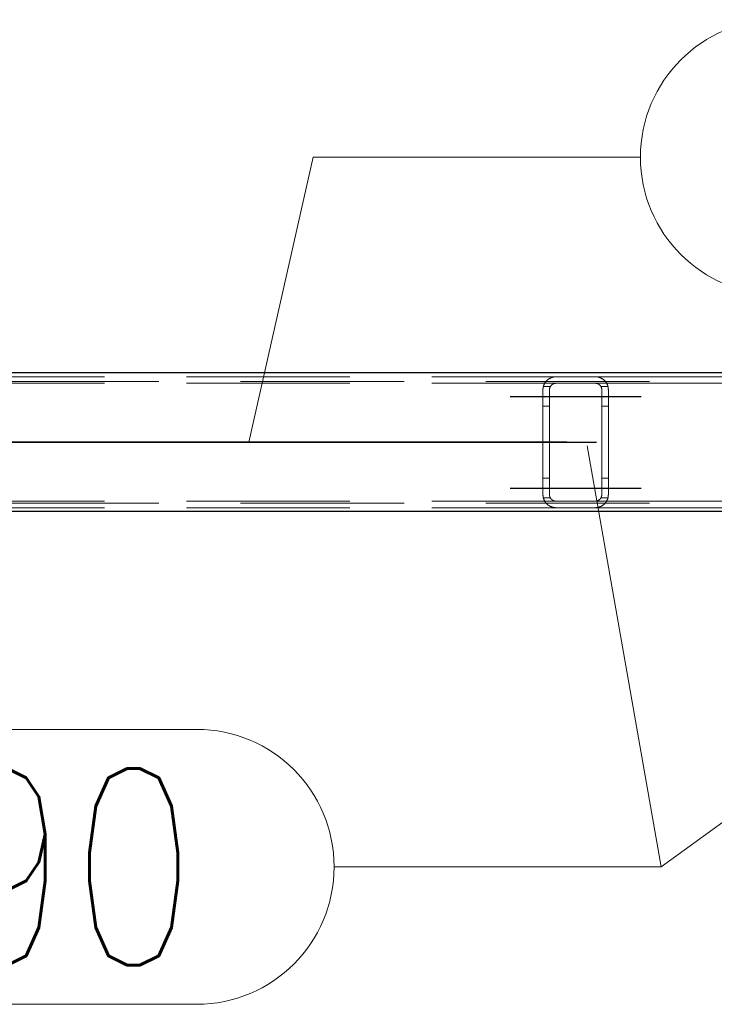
# Model space of a CAD drawing. Header units: millimetres. Extents: x -851 to 2, y 9346 to 10016.
# Tile 139 of 256: x -612 to -602, y 9567 to 9582. Entities that reach past the tile are written whole.
import ezdxf

# ---------------------------------------------------------------- set-up
doc = ezdxf.new("R2010")
doc.units = ezdxf.units.MM
doc.header["$LTSCALE"] = 10
doc.linetypes.add('HIDDEN', pattern=[0.375, 0.25, -0.125])
doc.linetypes.add('MITTE', pattern=[2, 1.25, -0.25, 0.25, -0.25])
for name, color, linetype, lineweight in [('PS_Hidden', 2, 'HIDDEN', 9), ('PS_Pos', 1, 'Continuous', 15), ('PS_Shape', 161, 'Continuous', 30), ('PS_SOLID', 7, 'Continuous', 30)]:
    doc.layers.add(name, color=color, linetype=linetype, lineweight=lineweight)
doc.layers.add('PS_Mid', color=5, linetype='MITTE')
doc.styles.add('simplex', font='simplex.shx', dxfattribs={"width": 0.75})

# ---------------------------------------------------------------- blocks, each defined once
blk = doc.blocks.new('*X706')
at = {"layer": 'PS_Hidden', "color": 2, "linetype": 'HIDDEN'}
for p, q in [((-613.568, 9576.79), (-604.168, 9576.79)), ((-604.292, 9576.747), (-604.289, 9576.75)), ((-604.289, 9576.75), (-604.285, 9576.753)), ((-604.285, 9576.753), (-604.281, 9576.756)), ((-604.281, 9576.756), (-604.277, 9576.758)), ((-604.277, 9576.758), (-604.273, 9576.761)), ((-604.273, 9576.761), (-604.268, 9576.763)), ((-604.268, 9576.763), (-604.264, 9576.766)), ((-604.264, 9576.766), (-604.259, 9576.768)), ((-604.259, 9576.768), (-604.255, 9576.771)), ((-604.255, 9576.771), (-604.25, 9576.773)), ((-604.25, 9576.773), (-604.245, 9576.775)), ((-604.245, 9576.775), (-604.24, 9576.777)), ((-604.24, 9576.777), (-604.234, 9576.779)), ((-604.234, 9576.779), (-604.229, 9576.781)), ((-604.229, 9576.781), (-604.223, 9576.783)), ((-604.223, 9576.783), (-604.218, 9576.784)), ((-604.218, 9576.784), (-604.211, 9576.786)), ((-604.211, 9576.786), (-604.205, 9576.787)), ((-604.205, 9576.787), (-604.198, 9576.788)), ((-604.198, 9576.788), (-604.191, 9576.789)), ((-604.191, 9576.789), (-604.183, 9576.79)), ((-604.183, 9576.79), (-604.176, 9576.79)), ((-604.176, 9576.79), (-604.168, 9576.79)), ((-604.168, 9576.79), (-603.568, 9576.79)), ((-603.568, 9576.79), (-594.168, 9576.79)), ((-603.568, 9576.79), (-603.561, 9576.79)), ((-603.561, 9576.79), (-603.554, 9576.79)), ((-603.554, 9576.79), (-603.547, 9576.789)), ((-603.547, 9576.789), (-603.54, 9576.788)), ((-603.54, 9576.788), (-603.533, 9576.787)), ((-603.533, 9576.787), (-603.526, 9576.786)), ((-603.526, 9576.786), (-603.519, 9576.784)), ((-603.519, 9576.784), (-603.513, 9576.783)), ((-603.513, 9576.783), (-603.507, 9576.781)), ((-603.507, 9576.781), (-603.502, 9576.779)), ((-603.502, 9576.779), (-603.497, 9576.777)), ((-603.497, 9576.777), (-603.492, 9576.775)), ((-603.492, 9576.775), (-603.487, 9576.773)), ((-603.487, 9576.773), (-603.482, 9576.771)), ((-603.482, 9576.771), (-603.477, 9576.768)), ((-603.477, 9576.768), (-603.472, 9576.766)), ((-603.472, 9576.766), (-603.468, 9576.763)), ((-603.468, 9576.763), (-603.463, 9576.76)), ((-603.463, 9576.76), (-603.459, 9576.758)), ((-603.459, 9576.758), (-603.455, 9576.755)), ((-603.455, 9576.755), (-603.451, 9576.752)), ((-603.451, 9576.752), (-603.447, 9576.749)), ((-486.492, 9576.72), (-781.692, 9576.72)), ((-613.568, 9576.69), (-604.168, 9576.69)), ((-604.368, 9576.605), (-604.367, 9576.61)), ((-604.368, 9576.6), (-604.368, 9576.605)), ((-604.368, 9576.595), (-604.368, 9576.6)), ((-604.367, 9576.615), (-604.366, 9576.619)), ((-604.367, 9576.61), (-604.367, 9576.615)), ((-604.366, 9576.619), (-604.365, 9576.624)), ((-604.365, 9576.629), (-604.364, 9576.634)), ((-604.365, 9576.624), (-604.365, 9576.629)), ((-604.364, 9576.634), (-604.363, 9576.638)), ((-604.363, 9576.638), (-604.361, 9576.643)), ((-604.255, 9576.64), (-604.362, 9576.64)), ((-604.361, 9576.643), (-604.36, 9576.647)), ((-604.36, 9576.647), (-604.359, 9576.652)), ((-604.359, 9576.652), (-604.357, 9576.656)), ((-604.357, 9576.656), (-604.356, 9576.661)), ((-604.356, 9576.661), (-604.354, 9576.665)), ((-604.354, 9576.665), (-604.352, 9576.67)), ((-604.352, 9576.67), (-604.35, 9576.674)), ((-604.35, 9576.674), (-604.348, 9576.678)), ((-604.348, 9576.678), (-604.346, 9576.682)), ((-604.346, 9576.682), (-604.344, 9576.686)), ((-604.344, 9576.686), (-604.342, 9576.69)), ((-604.342, 9576.69), (-604.339, 9576.694)), ((-604.339, 9576.694), (-604.337, 9576.698)), ((-604.337, 9576.698), (-604.334, 9576.702)), ((-604.334, 9576.702), (-604.332, 9576.706)), ((-604.332, 9576.706), (-604.329, 9576.709)), ((-604.329, 9576.709), (-604.326, 9576.713)), ((-604.326, 9576.713), (-604.324, 9576.716)), ((-604.324, 9576.716), (-604.321, 9576.72)), ((-604.321, 9576.72), (-604.318, 9576.723)), ((-604.318, 9576.723), (-604.315, 9576.727)), ((-604.315, 9576.727), (-604.312, 9576.73)), ((-604.312, 9576.73), (-604.309, 9576.733)), ((-604.309, 9576.733), (-604.305, 9576.736)), ((-604.305, 9576.736), (-604.302, 9576.739)), ((-604.302, 9576.739), (-604.299, 9576.742)), ((-604.299, 9576.742), (-604.296, 9576.745)), ((-604.296, 9576.745), (-604.292, 9576.747)), ((-604.267, 9576.604), (-604.268, 9576.601)), ((-604.268, 9576.601), (-604.268, 9576.599)), ((-604.266, 9576.61), (-604.267, 9576.608)), ((-604.267, 9576.608), (-604.267, 9576.606)), ((-604.267, 9576.606), (-604.267, 9576.604)), ((-604.265, 9576.615), (-604.266, 9576.613)), ((-604.266, 9576.613), (-604.266, 9576.61)), ((-604.264, 9576.619), (-604.265, 9576.617)), ((-604.265, 9576.617), (-604.265, 9576.615)), ((-604.263, 9576.621), (-604.264, 9576.619)), ((-604.262, 9576.626), (-604.263, 9576.624)), ((-604.263, 9576.624), (-604.263, 9576.621)), ((-604.261, 9576.628), (-604.262, 9576.626)), ((-604.26, 9576.63), (-604.261, 9576.628)), ((-604.259, 9576.632), (-604.26, 9576.63)), ((-604.258, 9576.634), (-604.259, 9576.632)), ((-604.257, 9576.636), (-604.258, 9576.634)), ((-604.256, 9576.638), (-604.257, 9576.636)), ((-604.255, 9576.64), (-604.256, 9576.638)), ((-604.254, 9576.642), (-604.255, 9576.64)), ((-604.253, 9576.644), (-604.254, 9576.642)), ((-604.251, 9576.646), (-604.253, 9576.644)), ((-604.25, 9576.648), (-604.251, 9576.646)), ((-604.249, 9576.65), (-604.25, 9576.648)), ((-604.247, 9576.652), (-604.249, 9576.65)), ((-604.246, 9576.654), (-604.247, 9576.652)), ((-604.244, 9576.655), (-604.246, 9576.654)), ((-604.243, 9576.657), (-604.244, 9576.655)), ((-604.241, 9576.659), (-604.243, 9576.657)), ((-604.24, 9576.661), (-604.241, 9576.659)), ((-604.238, 9576.662), (-604.24, 9576.661)), ((-604.236, 9576.664), (-604.238, 9576.662)), ((-604.234, 9576.665), (-604.236, 9576.664)), ((-604.233, 9576.667), (-604.234, 9576.665)), ((-604.231, 9576.668), (-604.233, 9576.667)), ((-604.229, 9576.67), (-604.231, 9576.668)), ((-604.227, 9576.671), (-604.229, 9576.67)), ((-604.225, 9576.673), (-604.227, 9576.671)), ((-604.223, 9576.674), (-604.225, 9576.673)), ((-604.22, 9576.676), (-604.223, 9576.674)), ((-604.218, 9576.677), (-604.22, 9576.676)), ((-604.216, 9576.678), (-604.218, 9576.677)), ((-604.213, 9576.68), (-604.216, 9576.678)), ((-604.211, 9576.681), (-604.213, 9576.68)), ((-604.208, 9576.682), (-604.211, 9576.681)), ((-604.205, 9576.683), (-604.208, 9576.682)), ((-604.203, 9576.684), (-604.205, 9576.683)), ((-604.2, 9576.685), (-604.203, 9576.684)), ((-604.197, 9576.686), (-604.2, 9576.685)), ((-604.194, 9576.687), (-604.197, 9576.686)), ((-604.191, 9576.688), (-604.194, 9576.687)), ((-604.188, 9576.688), (-604.191, 9576.688)), ((-604.185, 9576.689), (-604.188, 9576.688)), ((-604.182, 9576.689), (-604.185, 9576.689)), ((-604.178, 9576.69), (-604.182, 9576.689)), ((-604.175, 9576.69), (-604.178, 9576.69)), ((-604.172, 9576.69), (-604.175, 9576.69)), ((-604.168, 9576.69), (-604.172, 9576.69)), ((-603.568, 9576.69), (-604.168, 9576.69)), ((-603.568, 9576.69), (-594.168, 9576.69)), ((-603.565, 9576.69), (-603.568, 9576.69)), ((-603.562, 9576.69), (-603.565, 9576.69)), ((-603.559, 9576.69), (-603.562, 9576.69)), ((-603.555, 9576.689), (-603.559, 9576.69)), ((-603.552, 9576.689), (-603.555, 9576.689)), ((-603.549, 9576.688), (-603.552, 9576.689)), ((-603.545, 9576.688), (-603.549, 9576.688)), ((-603.542, 9576.687), (-603.545, 9576.688)), ((-603.539, 9576.686), (-603.542, 9576.687)), ((-603.536, 9576.685), (-603.539, 9576.686)), ((-603.533, 9576.684), (-603.536, 9576.685)), ((-603.531, 9576.683), (-603.533, 9576.684)), ((-603.528, 9576.682), (-603.531, 9576.683)), ((-603.525, 9576.681), (-603.528, 9576.682)), ((-603.523, 9576.679), (-603.525, 9576.681)), ((-603.52, 9576.678), (-603.523, 9576.679)), ((-603.518, 9576.677), (-603.52, 9576.678)), ((-603.515, 9576.675), (-603.518, 9576.677)), ((-603.513, 9576.674), (-603.515, 9576.675)), ((-603.511, 9576.672), (-603.513, 9576.674)), ((-603.509, 9576.67), (-603.511, 9576.672)), ((-603.507, 9576.669), (-603.509, 9576.67)), ((-603.505, 9576.667), (-603.507, 9576.669)), ((-603.503, 9576.666), (-603.505, 9576.667)), ((-603.501, 9576.664), (-603.503, 9576.666)), ((-603.499, 9576.662), (-603.501, 9576.664)), ((-603.497, 9576.661), (-603.499, 9576.662)), ((-603.496, 9576.659), (-603.497, 9576.661)), ((-603.494, 9576.657), (-603.496, 9576.659)), ((-603.493, 9576.656), (-603.494, 9576.657)), ((-603.491, 9576.654), (-603.493, 9576.656)), ((-603.49, 9576.652), (-603.491, 9576.654)), ((-603.488, 9576.65), (-603.49, 9576.652)), ((-603.487, 9576.648), (-603.488, 9576.65)), ((-603.486, 9576.647), (-603.487, 9576.648)), ((-603.484, 9576.645), (-603.486, 9576.647)), ((-603.483, 9576.643), (-603.484, 9576.645)), ((-603.482, 9576.641), (-603.483, 9576.643)), ((-603.481, 9576.639), (-603.482, 9576.641)), ((-603.375, 9576.64), (-603.482, 9576.64)), ((-603.48, 9576.637), (-603.481, 9576.639)), ((-603.479, 9576.635), (-603.48, 9576.637)), ((-603.478, 9576.633), (-603.479, 9576.635)), ((-603.477, 9576.631), (-603.478, 9576.633)), ((-603.476, 9576.629), (-603.477, 9576.631)), ((-603.475, 9576.627), (-603.476, 9576.629)), ((-603.474, 9576.624), (-603.475, 9576.627)), ((-603.474, 9576.622), (-603.474, 9576.624)), ((-603.473, 9576.62), (-603.474, 9576.622)), ((-603.472, 9576.618), (-603.473, 9576.62)), ((-603.472, 9576.616), (-603.472, 9576.618)), ((-603.471, 9576.614), (-603.472, 9576.616)), ((-603.471, 9576.612), (-603.471, 9576.614)), ((-603.47, 9576.61), (-603.471, 9576.612)), ((-603.47, 9576.607), (-603.47, 9576.61)), ((-603.47, 9576.605), (-603.47, 9576.607)), ((-603.469, 9576.603), (-603.47, 9576.605)), ((-603.469, 9576.601), (-603.469, 9576.603)), ((-603.469, 9576.599), (-603.469, 9576.601)), ((-603.447, 9576.749), (-603.443, 9576.746)), ((-603.443, 9576.746), (-603.439, 9576.743)), ((-603.439, 9576.743), (-603.436, 9576.74)), ((-603.436, 9576.74), (-603.432, 9576.737)), ((-603.432, 9576.737), (-603.429, 9576.734)), ((-603.429, 9576.734), (-603.426, 9576.731)), ((-603.426, 9576.731), (-603.423, 9576.728)), ((-603.423, 9576.728), (-603.42, 9576.725)), ((-603.42, 9576.725), (-603.417, 9576.721)), ((-603.417, 9576.721), (-603.414, 9576.718)), ((-603.414, 9576.718), (-603.412, 9576.715)), ((-603.412, 9576.715), (-603.409, 9576.711)), ((-603.409, 9576.711), (-603.406, 9576.707)), ((-603.406, 9576.707), (-603.404, 9576.704)), ((-603.404, 9576.704), (-603.401, 9576.7)), ((-603.401, 9576.7), (-603.399, 9576.696)), ((-603.399, 9576.696), (-603.396, 9576.692)), ((-603.396, 9576.692), (-603.394, 9576.688)), ((-603.394, 9576.688), (-603.392, 9576.684)), ((-603.392, 9576.684), (-603.39, 9576.68)), ((-603.39, 9576.68), (-603.388, 9576.676)), ((-603.388, 9576.676), (-603.386, 9576.672)), ((-603.386, 9576.672), (-603.384, 9576.668)), ((-603.384, 9576.668), (-603.382, 9576.663)), ((-603.382, 9576.663), (-603.381, 9576.659)), ((-603.381, 9576.659), (-603.379, 9576.655)), ((-603.379, 9576.655), (-603.378, 9576.65)), ((-603.378, 9576.65), (-603.376, 9576.646)), ((-603.376, 9576.646), (-603.375, 9576.641)), ((-603.375, 9576.641), (-603.374, 9576.637)), ((-603.374, 9576.637), (-603.373, 9576.632)), ((-603.373, 9576.632), (-603.372, 9576.628)), ((-603.372, 9576.628), (-603.371, 9576.623)), ((-603.371, 9576.623), (-603.37, 9576.618)), ((-603.37, 9576.618), (-603.37, 9576.614)), ((-603.37, 9576.614), (-603.369, 9576.609)), ((-603.369, 9576.609), (-603.369, 9576.604)), ((-603.369, 9576.604), (-603.369, 9576.6)), ((-604.368, 9576.59), (-604.368, 9576.595)), ((-604.368, 9574.99), (-604.368, 9576.59)), ((-604.268, 9576.599), (-604.268, 9576.597)), ((-604.268, 9576.597), (-604.268, 9576.595)), ((-604.268, 9576.595), (-604.268, 9576.593)), ((-604.268, 9576.593), (-604.268, 9576.59)), ((-604.268, 9576.59), (-604.268, 9574.99)), ((-604.268, 9576.59), (-604.268, 9576.59)), ((-603.469, 9576.597), (-603.469, 9576.599)), ((-603.468, 9576.595), (-603.469, 9576.597)), ((-603.468, 9576.592), (-603.468, 9576.595)), ((-603.468, 9576.59), (-603.468, 9576.592)), ((-603.468, 9574.99), (-603.468, 9576.59)), ((-603.369, 9576.6), (-603.368, 9576.595)), ((-603.368, 9576.595), (-603.368, 9576.59)), ((-603.368, 9576.59), (-603.368, 9574.99)), ((-603.368, 9576.59), (-603.368, 9576.59)), ((-604.268, 9576.34), (-604.368, 9576.34)), ((-603.368, 9576.34), (-603.468, 9576.34)), ((-604.268, 9575.24), (-604.368, 9575.24)), ((-603.368, 9575.24), (-603.468, 9575.24)), ((-604.368, 9574.985), (-604.368, 9574.99)), ((-604.368, 9574.981), (-604.368, 9574.985)), ((-604.368, 9574.976), (-604.368, 9574.981)), ((-604.367, 9574.971), (-604.368, 9574.976)), ((-604.367, 9574.966), (-604.367, 9574.971)), ((-604.366, 9574.961), (-604.367, 9574.966)), ((-604.365, 9574.957), (-604.366, 9574.961)), ((-604.365, 9574.952), (-604.365, 9574.957)), ((-604.364, 9574.947), (-604.365, 9574.952)), ((-604.363, 9574.943), (-604.364, 9574.947)), ((-604.268, 9574.99), (-604.268, 9574.988)), ((-604.268, 9574.988), (-604.268, 9574.986)), ((-604.268, 9574.986), (-604.268, 9574.984)), ((-604.268, 9574.984), (-604.268, 9574.981)), ((-604.268, 9574.981), (-604.268, 9574.979)), ((-604.268, 9574.979), (-604.267, 9574.977)), ((-604.267, 9574.977), (-604.267, 9574.975)), ((-604.267, 9574.975), (-604.267, 9574.973)), ((-604.267, 9574.973), (-604.266, 9574.97)), ((-604.266, 9574.97), (-604.266, 9574.968)), ((-604.266, 9574.968), (-604.265, 9574.966)), ((-604.265, 9574.966), (-604.265, 9574.964)), ((-604.265, 9574.964), (-604.264, 9574.962)), ((-604.264, 9574.962), (-604.263, 9574.959)), ((-604.263, 9574.959), (-604.263, 9574.957)), ((-604.263, 9574.957), (-604.262, 9574.955)), ((-604.262, 9574.955), (-604.261, 9574.953)), ((-604.261, 9574.953), (-604.26, 9574.951)), ((-604.26, 9574.951), (-604.259, 9574.949)), ((-604.259, 9574.949), (-604.258, 9574.947)), ((-604.258, 9574.947), (-604.257, 9574.945)), ((-603.48, 9574.944), (-603.479, 9574.946)), ((-603.479, 9574.946), (-603.478, 9574.948)), ((-603.478, 9574.948), (-603.477, 9574.95)), ((-603.477, 9574.95), (-603.476, 9574.952)), ((-603.476, 9574.952), (-603.475, 9574.954)), ((-603.475, 9574.954), (-603.474, 9574.956)), ((-603.474, 9574.958), (-603.473, 9574.96)), ((-603.474, 9574.956), (-603.474, 9574.958)), ((-603.473, 9574.96), (-603.472, 9574.963)), ((-603.472, 9574.965), (-603.471, 9574.967)), ((-603.472, 9574.963), (-603.472, 9574.965)), ((-603.471, 9574.969), (-603.47, 9574.971)), ((-603.471, 9574.967), (-603.471, 9574.969)), ((-603.47, 9574.975), (-603.469, 9574.978)), ((-603.47, 9574.973), (-603.47, 9574.975)), ((-603.47, 9574.971), (-603.47, 9574.973)), ((-603.469, 9574.984), (-603.468, 9574.986)), ((-603.469, 9574.982), (-603.469, 9574.984)), ((-603.469, 9574.98), (-603.469, 9574.982)), ((-603.469, 9574.978), (-603.469, 9574.98)), ((-603.468, 9574.988), (-603.468, 9574.99)), ((-603.468, 9574.99), (-603.468, 9574.99)), ((-603.468, 9574.986), (-603.468, 9574.988)), ((-603.373, 9574.949), (-603.374, 9574.944)), ((-603.372, 9574.953), (-603.373, 9574.949)), ((-603.371, 9574.958), (-603.372, 9574.953)), ((-603.37, 9574.962), (-603.371, 9574.958)), ((-603.369, 9574.972), (-603.37, 9574.967)), ((-603.37, 9574.967), (-603.37, 9574.962)), ((-603.368, 9574.986), (-603.369, 9574.981)), ((-603.369, 9574.981), (-603.369, 9574.976)), ((-603.369, 9574.976), (-603.369, 9574.972)), ((-603.368, 9574.99), (-603.368, 9574.986)), ((-486.492, 9574.86), (-781.692, 9574.86)), ((-613.568, 9574.89), (-604.168, 9574.89)), ((-604.361, 9574.938), (-604.363, 9574.943)), ((-604.255, 9574.94), (-604.362, 9574.94)), ((-604.36, 9574.933), (-604.361, 9574.938)), ((-604.359, 9574.929), (-604.36, 9574.933)), ((-604.357, 9574.924), (-604.359, 9574.929)), ((-604.356, 9574.92), (-604.357, 9574.924)), ((-604.354, 9574.916), (-604.356, 9574.92)), ((-604.352, 9574.911), (-604.354, 9574.916)), ((-604.35, 9574.907), (-604.352, 9574.911)), ((-604.348, 9574.903), (-604.35, 9574.907)), ((-604.346, 9574.899), (-604.348, 9574.903)), ((-604.344, 9574.895), (-604.346, 9574.899)), ((-604.342, 9574.89), (-604.344, 9574.895)), ((-604.339, 9574.887), (-604.342, 9574.89)), ((-604.337, 9574.883), (-604.339, 9574.887)), ((-604.334, 9574.879), (-604.337, 9574.883)), ((-604.332, 9574.875), (-604.334, 9574.879)), ((-604.329, 9574.871), (-604.332, 9574.875)), ((-604.326, 9574.868), (-604.329, 9574.871)), ((-604.324, 9574.864), (-604.326, 9574.868)), ((-604.321, 9574.861), (-604.324, 9574.864)), ((-604.318, 9574.858), (-604.321, 9574.861)), ((-604.315, 9574.854), (-604.318, 9574.858)), ((-604.312, 9574.851), (-604.315, 9574.854)), ((-604.309, 9574.848), (-604.312, 9574.851)), ((-604.305, 9574.845), (-604.309, 9574.848)), ((-604.302, 9574.842), (-604.305, 9574.845)), ((-604.299, 9574.839), (-604.302, 9574.842)), ((-604.296, 9574.836), (-604.299, 9574.839)), ((-604.292, 9574.833), (-604.296, 9574.836)), ((-604.289, 9574.831), (-604.292, 9574.833)), ((-604.285, 9574.828), (-604.289, 9574.831)), ((-604.281, 9574.825), (-604.285, 9574.828)), ((-604.277, 9574.822), (-604.281, 9574.825)), ((-604.273, 9574.82), (-604.277, 9574.822)), ((-604.268, 9574.817), (-604.273, 9574.82)), ((-604.264, 9574.815), (-604.268, 9574.817)), ((-604.259, 9574.812), (-604.264, 9574.815)), ((-604.255, 9574.81), (-604.259, 9574.812)), ((-604.257, 9574.945), (-604.256, 9574.942)), ((-604.256, 9574.942), (-604.255, 9574.94)), ((-604.255, 9574.94), (-604.254, 9574.938)), ((-604.25, 9574.808), (-604.255, 9574.81)), ((-604.254, 9574.938), (-604.253, 9574.937)), ((-604.253, 9574.937), (-604.251, 9574.935)), ((-604.251, 9574.935), (-604.25, 9574.933)), ((-604.25, 9574.933), (-604.249, 9574.931)), ((-604.245, 9574.806), (-604.25, 9574.808)), ((-604.249, 9574.931), (-604.247, 9574.929)), ((-604.247, 9574.929), (-604.246, 9574.927)), ((-604.246, 9574.927), (-604.244, 9574.925)), ((-604.24, 9574.803), (-604.245, 9574.806)), ((-604.244, 9574.925), (-604.243, 9574.924)), ((-604.243, 9574.924), (-604.241, 9574.922)), ((-604.241, 9574.922), (-604.24, 9574.92)), ((-604.24, 9574.92), (-604.238, 9574.918)), ((-604.234, 9574.802), (-604.24, 9574.803)), ((-604.238, 9574.918), (-604.236, 9574.917)), ((-604.236, 9574.917), (-604.234, 9574.915)), ((-604.234, 9574.915), (-604.233, 9574.914)), ((-604.229, 9574.8), (-604.234, 9574.802)), ((-604.233, 9574.914), (-604.231, 9574.912)), ((-604.231, 9574.912), (-604.229, 9574.911)), ((-604.229, 9574.911), (-604.227, 9574.909)), ((-604.223, 9574.798), (-604.229, 9574.8)), ((-604.227, 9574.909), (-604.225, 9574.908)), ((-604.225, 9574.908), (-604.223, 9574.906)), ((-604.223, 9574.906), (-604.22, 9574.905)), ((-604.218, 9574.797), (-604.223, 9574.798)), ((-604.22, 9574.905), (-604.218, 9574.904)), ((-604.218, 9574.904), (-604.216, 9574.902)), ((-604.211, 9574.795), (-604.218, 9574.797)), ((-604.216, 9574.902), (-604.213, 9574.901)), ((-604.213, 9574.901), (-604.211, 9574.9)), ((-604.211, 9574.9), (-604.208, 9574.899)), ((-604.205, 9574.794), (-604.211, 9574.795)), ((-604.208, 9574.899), (-604.205, 9574.897)), ((-604.205, 9574.897), (-604.203, 9574.896)), ((-604.203, 9574.896), (-604.2, 9574.895)), ((-604.2, 9574.895), (-604.197, 9574.895)), ((-604.197, 9574.895), (-604.194, 9574.894)), ((-604.194, 9574.894), (-604.191, 9574.893)), ((-604.191, 9574.893), (-604.188, 9574.892)), ((-604.188, 9574.892), (-604.185, 9574.892)), ((-604.185, 9574.892), (-604.182, 9574.891)), ((-604.182, 9574.891), (-604.178, 9574.891)), ((-604.178, 9574.891), (-604.175, 9574.891)), ((-604.175, 9574.891), (-604.172, 9574.89)), ((-604.172, 9574.89), (-604.168, 9574.89)), ((-604.168, 9574.89), (-603.568, 9574.89)), ((-603.568, 9574.89), (-594.168, 9574.89)), ((-603.568, 9574.89), (-603.565, 9574.89)), ((-603.565, 9574.89), (-603.562, 9574.891)), ((-603.562, 9574.891), (-603.559, 9574.891)), ((-603.559, 9574.891), (-603.555, 9574.891)), ((-603.555, 9574.891), (-603.552, 9574.892)), ((-603.552, 9574.892), (-603.549, 9574.892)), ((-603.549, 9574.892), (-603.545, 9574.893)), ((-603.545, 9574.893), (-603.542, 9574.894)), ((-603.542, 9574.894), (-603.539, 9574.895)), ((-603.539, 9574.895), (-603.536, 9574.896)), ((-603.536, 9574.896), (-603.533, 9574.897)), ((-603.533, 9574.897), (-603.531, 9574.898)), ((-603.526, 9574.795), (-603.533, 9574.794)), ((-603.531, 9574.898), (-603.528, 9574.899)), ((-603.528, 9574.899), (-603.525, 9574.9)), ((-603.519, 9574.796), (-603.526, 9574.795)), ((-603.525, 9574.9), (-603.523, 9574.901)), ((-603.523, 9574.901), (-603.52, 9574.903)), ((-603.52, 9574.903), (-603.518, 9574.904)), ((-603.513, 9574.798), (-603.519, 9574.796)), ((-603.518, 9574.904), (-603.515, 9574.906)), ((-603.515, 9574.906), (-603.513, 9574.907)), ((-603.513, 9574.907), (-603.511, 9574.909)), ((-603.507, 9574.8), (-603.513, 9574.798)), ((-603.511, 9574.909), (-603.509, 9574.91)), ((-603.509, 9574.91), (-603.507, 9574.912)), ((-603.507, 9574.912), (-603.505, 9574.913)), ((-603.502, 9574.802), (-603.507, 9574.8)), ((-603.505, 9574.913), (-603.503, 9574.915)), ((-603.503, 9574.915), (-603.501, 9574.917)), ((-603.497, 9574.804), (-603.502, 9574.802)), ((-603.501, 9574.917), (-603.499, 9574.918)), ((-603.499, 9574.918), (-603.497, 9574.92)), ((-603.497, 9574.92), (-603.496, 9574.922)), ((-603.492, 9574.806), (-603.497, 9574.804)), ((-603.496, 9574.922), (-603.494, 9574.923)), ((-603.494, 9574.923), (-603.493, 9574.925)), ((-603.493, 9574.925), (-603.491, 9574.927)), ((-603.487, 9574.808), (-603.492, 9574.806)), ((-603.491, 9574.927), (-603.49, 9574.929)), ((-603.49, 9574.929), (-603.488, 9574.93)), ((-603.488, 9574.93), (-603.487, 9574.932)), ((-603.487, 9574.932), (-603.486, 9574.934)), ((-603.482, 9574.81), (-603.487, 9574.808)), ((-603.486, 9574.934), (-603.484, 9574.936)), ((-603.484, 9574.936), (-603.483, 9574.938)), ((-603.483, 9574.938), (-603.482, 9574.94)), ((-603.482, 9574.94), (-603.481, 9574.942)), ((-603.375, 9574.94), (-603.482, 9574.94)), ((-603.477, 9574.813), (-603.482, 9574.81)), ((-603.481, 9574.942), (-603.48, 9574.944)), ((-603.472, 9574.815), (-603.477, 9574.813)), ((-603.468, 9574.818), (-603.472, 9574.815)), ((-603.463, 9574.82), (-603.468, 9574.818)), ((-603.459, 9574.823), (-603.463, 9574.82)), ((-603.455, 9574.826), (-603.459, 9574.823)), ((-603.451, 9574.829), (-603.455, 9574.826)), ((-603.447, 9574.832), (-603.451, 9574.829)), ((-603.443, 9574.835), (-603.447, 9574.832)), ((-603.439, 9574.838), (-603.443, 9574.835)), ((-603.436, 9574.841), (-603.439, 9574.838)), ((-603.432, 9574.844), (-603.436, 9574.841)), ((-603.429, 9574.847), (-603.432, 9574.844)), ((-603.426, 9574.85), (-603.429, 9574.847)), ((-603.423, 9574.853), (-603.426, 9574.85)), ((-603.42, 9574.856), (-603.423, 9574.853)), ((-603.417, 9574.859), (-603.42, 9574.856)), ((-603.414, 9574.863), (-603.417, 9574.859)), ((-603.412, 9574.866), (-603.414, 9574.863)), ((-603.409, 9574.87), (-603.412, 9574.866)), ((-603.406, 9574.873), (-603.409, 9574.87)), ((-603.404, 9574.877), (-603.406, 9574.873)), ((-603.401, 9574.881), (-603.404, 9574.877)), ((-603.399, 9574.885), (-603.401, 9574.881)), ((-603.396, 9574.888), (-603.399, 9574.885)), ((-603.394, 9574.892), (-603.396, 9574.888)), ((-603.392, 9574.896), (-603.394, 9574.892)), ((-603.39, 9574.9), (-603.392, 9574.896)), ((-603.388, 9574.905), (-603.39, 9574.9)), ((-603.386, 9574.909), (-603.388, 9574.905)), ((-603.384, 9574.913), (-603.386, 9574.909)), ((-603.382, 9574.917), (-603.384, 9574.913)), ((-603.381, 9574.922), (-603.382, 9574.917)), ((-603.379, 9574.926), (-603.381, 9574.922)), ((-603.378, 9574.93), (-603.379, 9574.926)), ((-603.376, 9574.935), (-603.378, 9574.93)), ((-603.375, 9574.939), (-603.376, 9574.935)), ((-603.374, 9574.944), (-603.375, 9574.939)), ((-613.568, 9574.79), (-604.168, 9574.79)), ((-604.198, 9574.793), (-604.205, 9574.794)), ((-604.191, 9574.792), (-604.198, 9574.793)), ((-604.183, 9574.791), (-604.191, 9574.792)), ((-604.176, 9574.791), (-604.183, 9574.791)), ((-604.168, 9574.79), (-604.176, 9574.791)), ((-603.568, 9574.79), (-604.168, 9574.79)), ((-603.561, 9574.791), (-603.568, 9574.79)), ((-603.568, 9574.79), (-594.168, 9574.79)), ((-603.568, 9574.79), (-603.568, 9574.79)), ((-603.554, 9574.791), (-603.561, 9574.791)), ((-603.547, 9574.792), (-603.554, 9574.791)), ((-603.54, 9574.792), (-603.547, 9574.792)), ((-603.533, 9574.794), (-603.54, 9574.792))]:
    blk.add_line(p, q, dxfattribs=at)
at = {"layer": 'PS_Mid', "color": 5, "linetype": 'MITTE'}
for p, q in [((-604.868, 9576.49), (-603.768, 9576.49)), ((-604.868, 9576.49), (-603.768, 9576.49)), ((-603.968, 9576.49), (-602.868, 9576.49)), ((-603.968, 9576.49), (-602.868, 9576.49)), ((-484.003, 9575.79), (-784.181, 9575.79)), ((-636.052, 9575.79), (-581.684, 9575.79)), ((-603.868, 9575.79), (-603.868, 9575.79)), ((-604.868, 9575.09), (-603.768, 9575.09)), ((-604.868, 9575.09), (-603.768, 9575.09)), ((-603.968, 9575.09), (-602.868, 9575.09)), ((-603.968, 9575.09), (-602.868, 9575.09))]:
    blk.add_line(p, q, dxfattribs=at)
at = {"layer": 'PS_SOLID', "color": 7, "linetype": 'Continuous'}
for p, q in [((-486.492, 9576.85), (-781.692, 9576.85)), ((-486.492, 9574.73), (-781.692, 9574.73))]:
    blk.add_line(p, q, dxfattribs=at)
blk = doc.blocks.new('*X760')
at = {"color": 1}
for p, q in [((-600.778, 9582.245), (-595.1, 9582.245)), ((-608.865, 9575.79), (-607.878, 9580.145)), ((-607.878, 9580.145), (-602.878, 9580.145)), ((-600.778, 9578.045), (-595.1, 9578.045))]:
    blk.add_line(p, q, dxfattribs=at)
for centre, start, end in [((-600.778, 9580.145), 90, 270), ((-595.1, 9580.145), 270, 90)]:
    blk.add_arc(centre, 2.1, start, end, dxfattribs=at)
at = {"color": 30, "style": 'simplex', "width": 0.75}
blk.add_text('586', height=3, dxfattribs=at).set_placement((-600.778, 9578.645))
blk = doc.blocks.new('*X1353')
at = {"color": 1}
for p, q in [((-603.69, 9575.733), (-602.561, 9569.304)), ((-615.447, 9571.404), (-609.661, 9571.404)), ((-607.561, 9569.304), (-602.561, 9569.304)), ((-615.447, 9567.204), (-609.661, 9567.204))]:
    blk.add_line(p, q, dxfattribs=at)
for centre, start, end in [((-615.447, 9569.304), 90, 270), ((-609.661, 9569.304), 270, 90)]:
    blk.add_arc(centre, 2.1, start, end, dxfattribs=at)
at = {"color": 30, "style": 'simplex', "width": 0.75}
blk.add_text('590', height=3, dxfattribs=at).set_placement((-615.447, 9567.804))
blk = doc.blocks.new('*X1354')
at = {"color": 1}
for p, q in [((-593.69, 9575.733), (-602.561, 9569.304)), ((-615.447, 9571.404), (-609.661, 9571.404)), ((-607.561, 9569.304), (-602.561, 9569.304)), ((-615.447, 9567.204), (-609.661, 9567.204))]:
    blk.add_line(p, q, dxfattribs=at)
blk.add_arc((-609.661, 9569.304), 2.1, 270, 90, dxfattribs=at)
at = {"color": 30, "style": 'simplex', "width": 0.75}
blk.add_text('590', height=3, dxfattribs=at).set_placement((-615.447, 9567.804))

msp = doc.modelspace()

# ---------------------------------------------------------------- block references
at = {"layer": 'PS_Pos'}
for name in ['*X760', '*X1353', '*X1354']:
    msp.add_blockref(name, (0, 0), dxfattribs=at)
at = {"layer": 'PS_Shape', "color": 31}
msp.add_blockref('*X706', (0, 0), dxfattribs=at)

doc.saveas('drawing.dxf')
